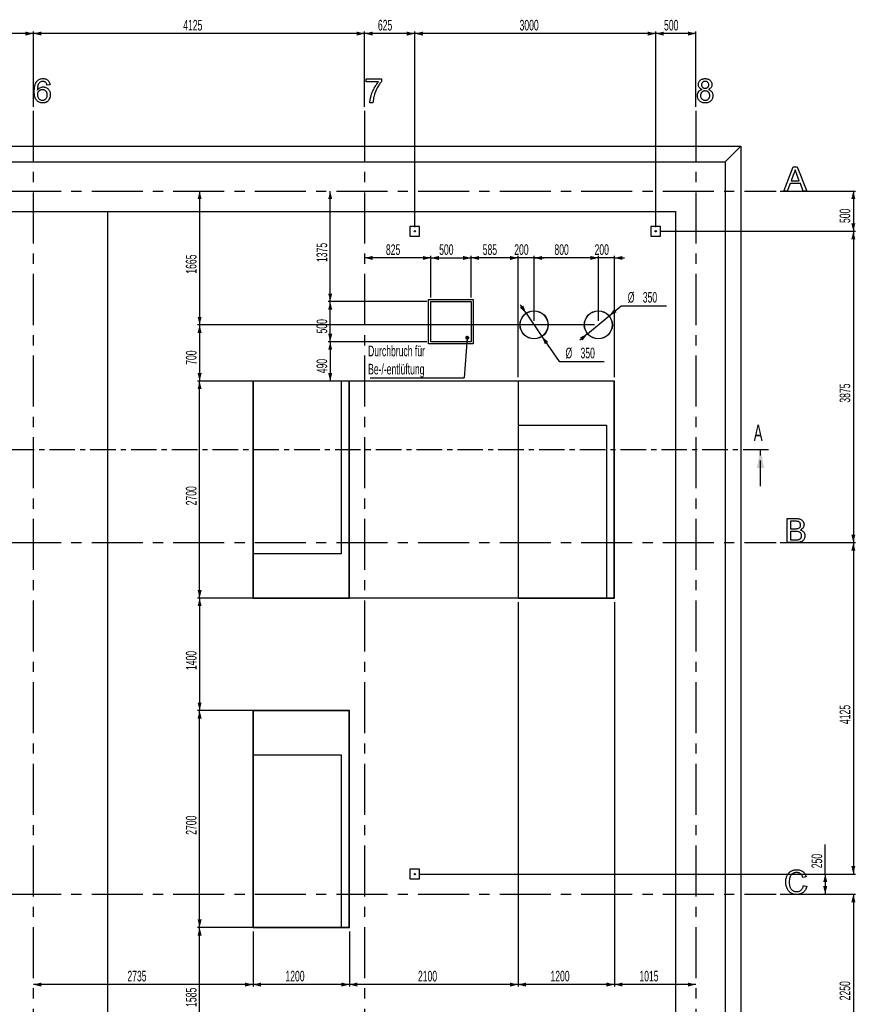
# Model space of a CAD drawing. Header units: millimetres. Extents: x 250 to 59450, y 0 to 41800.
# Tile 4 of 11: x 24126 to 34531, y 11039 to 23293. Entities that reach past the tile are written whole.
import ezdxf

# ---------------------------------------------------------------- set-up
doc = ezdxf.new("R2010")
doc.units = ezdxf.units.MM
doc.header["$LTSCALE"] = 50
doc.linetypes.add('CENTER', pattern=[10.16, 6.35, -1.27, 1.27, -1.27])
doc.linetypes.add('CENTERX2', pattern=[20.32, 12.7, -2.54, 2.54, -2.54])
for name, color, linetype in [('MASS', 29, 'Continuous'), ('SCHNITT', 5, 'CENTER'), ('TEXT_1', 176, 'Continuous')]:
    doc.layers.add(name, color=color, linetype=linetype)
doc.styles.add('SLDTEXTSTYLE0', font='TXT', dxfattribs={"width": 0.605})
doc.dimstyles.new('SLDDIMSTYLE1', dxfattribs={"dimtxt": 0.18, "dimasz": 50, "dimexe": 0, "dimexo": 0.0625, "dimgap": 0, "dimtad": 0, "dimtih": 1, "dimtoh": 1, "dimdec": 0, "dimrnd": 1e-09, "dimzin": 0, "dimdsep": 46, "dimtxsty": 'Standard', "dimblk1": 'DOT', "dimblk2": 'DOT', "dimsah": 1, "dimcen": 0.09, "dimadec": 0, "dimazin": 0, "dimtfac": 50, "dimtdec": 0, "dimtofl": 0, "dimtmove": 0, "dimatfit": 3, "dimldrblk": 'DOT', "dimfxl": 1, "dimfrac": 2, "dimtolj": 1, "dimtzin": 0, "dimarcsym": 0})
doc.dimstyles.new('SLDDIMSTYLE2', dxfattribs={"dimtxt": 128.415934, "dimasz": 100, "dimexe": 0, "dimexo": 0.0625, "dimgap": 32.103984, "dimtad": 1, "dimdec": 1, "dimrnd": 1e-09, "dimzin": 12, "dimdsep": 46, "dimtxsty": 'SLDTEXTSTYLE0', "dimsah": 1, "dimcen": 0.09, "dimadec": 0, "dimazin": 3, "dimtfac": 1, "dimtdec": 1, "dimtofl": 0, "dimtmove": 0, "dimatfit": 3, "dimfxl": 1, "dimfrac": 2, "dimtolj": 1, "dimtzin": 12, "dimarcsym": 0})
doc.dimstyles.new('SLDDIMSTYLE3', dxfattribs={"dimtxt": 128.415934, "dimasz": 100, "dimexe": 0, "dimexo": 0.0625, "dimgap": 32.103984, "dimtad": 1, "dimdec": 1, "dimrnd": 1e-09, "dimzin": 12, "dimdsep": 46, "dimtxsty": 'SLDTEXTSTYLE0', "dimsah": 1, "dimcen": 0.09, "dimadec": 0, "dimazin": 3, "dimtfac": 1, "dimtdec": 1, "dimtmove": 0, "dimatfit": 0, "dimfxl": 1, "dimfrac": 2, "dimtolj": 1, "dimtzin": 12, "dimarcsym": 0})
doc.dimstyles.new('SLDDIMSTYLE4', dxfattribs={"dimtxt": 128.415934, "dimasz": 100, "dimexe": 0, "dimexo": 0.0625, "dimgap": 32.103984, "dimtad": 0, "dimtih": 1, "dimtoh": 1, "dimdec": 1, "dimrnd": 1e-09, "dimzin": 12, "dimdsep": 46, "dimtxsty": 'SLDTEXTSTYLE0', "dimsah": 1, "dimcen": 0, "dimadec": 0, "dimazin": 3, "dimtfac": 1, "dimtdec": 1, "dimtmove": 0, "dimatfit": 3, "dimfxl": 1, "dimfrac": 2, "dimtolj": 1, "dimtzin": 12, "dimarcsym": 0})

# ---------------------------------------------------------------- blocks, each defined once
blk = doc.blocks.new('_D')
at = {"layer": 'MASS'}
for p, q in [((32046, 20710), (32046, 23145)), ((32546, 23120), (32046, 23120)), ((32546, 22210), (32546, 23145))]:
    blk.add_line(p, q, dxfattribs=at)
for points in [[(32046, 23120), (32146, 23095), (32146, 23145)], [(32546, 23120), (32446, 23145), (32446, 23095)]]:
    blk.add_solid(points, dxfattribs=at)
at = {"layer": 'MASS', "insert": (32149, 23291), "char_height": 132.3, "attachment_point": 1, "style": 'SLDTEXTSTYLE0'}
blk.add_mtext('500', dxfattribs=at)
blk = doc.blocks.new('_D_1')
at = {"layer": 'MASS'}
for p, q in [((29046, 20710), (29046, 23145)), ((32046, 23120), (29046, 23120)), ((32046, 20710), (32046, 23145))]:
    blk.add_line(p, q, dxfattribs=at)
for points in [[(29046, 23120), (29146, 23095), (29146, 23145)], [(32046, 23120), (31946, 23145), (31946, 23095)]]:
    blk.add_solid(points, dxfattribs=at)
at = {"layer": 'MASS', "insert": (30350, 23291), "char_height": 132.3, "attachment_point": 1, "style": 'SLDTEXTSTYLE0'}
blk.add_mtext('3000', dxfattribs=at)
blk = doc.blocks.new('_D_2')
at = {"layer": 'MASS'}
for p, q in [((28421, 22210), (28421, 23145)), ((29046, 23120), (28421, 23120)), ((29046, 20710), (29046, 23145))]:
    blk.add_line(p, q, dxfattribs=at)
for points in [[(28421, 23120), (28521, 23095), (28521, 23145)], [(29046, 23120), (28946, 23145), (28946, 23095)]]:
    blk.add_solid(points, dxfattribs=at)
at = {"layer": 'MASS', "insert": (28586, 23291), "char_height": 132.3, "attachment_point": 1, "style": 'SLDTEXTSTYLE0'}
blk.add_mtext('625', dxfattribs=at)
blk = doc.blocks.new('_D_3')
at = {"layer": 'MASS'}
for p, q in [((24296, 22210), (24296, 23145)), ((28421, 23120), (24296, 23120)), ((28421, 22210), (28421, 23145))]:
    blk.add_line(p, q, dxfattribs=at)
for points in [[(24296, 23120), (24396, 23095), (24396, 23145)], [(28421, 23120), (28321, 23145), (28321, 23095)]]:
    blk.add_solid(points, dxfattribs=at)
at = {"layer": 'MASS', "insert": (26162, 23291), "char_height": 132.3, "attachment_point": 1, "style": 'SLDTEXTSTYLE0'}
blk.add_mtext('4125', dxfattribs=at)
blk = doc.blocks.new('_D_4')
at = {"layer": 'MASS'}
for p, q in [((23046, 20710), (23046, 23145)), ((24296, 23120), (23046, 23120)), ((24296, 22210), (24296, 23145))]:
    blk.add_line(p, q, dxfattribs=at)
for points in [[(23046, 23120), (23146, 23095), (23146, 23145)], [(24296, 23120), (24196, 23145), (24196, 23095)]]:
    blk.add_solid(points, dxfattribs=at)
at = {"layer": 'MASS', "insert": (23475, 23291), "char_height": 132.3, "attachment_point": 1, "style": 'SLDTEXTSTYLE0'}
blk.add_mtext('1250', dxfattribs=at)
blk = doc.blocks.new('_D_6')
at = {"layer": 'MASS'}
for p, q in [((33596, 21160), (34531, 21160)), ((34506, 21160), (34506, 20660)), ((32096, 20660), (34531, 20660))]:
    blk.add_line(p, q, dxfattribs=at)
for points in [[(34506, 21160), (34481, 21060), (34531, 21060)], [(34506, 20660), (34531, 20760), (34481, 20760)]]:
    blk.add_solid(points, dxfattribs=at)
at = {"layer": 'MASS', "insert": (34335, 20763), "char_height": 132.3, "attachment_point": 1, "rotation": 90, "style": 'SLDTEXTSTYLE0'}
blk.add_mtext('500', dxfattribs=at)
blk = doc.blocks.new('_D_7')
at = {"layer": 'MASS'}
for p, q in [((32096, 20660), (34531, 20660)), ((34506, 20660), (34506, 16785)), ((33596, 16785), (34531, 16785))]:
    blk.add_line(p, q, dxfattribs=at)
for points in [[(34506, 20660), (34481, 20560), (34531, 20560)], [(34506, 16785), (34531, 16885), (34481, 16885)]]:
    blk.add_solid(points, dxfattribs=at)
at = {"layer": 'MASS', "insert": (34335, 18527), "char_height": 132.3, "attachment_point": 1, "rotation": 90, "style": 'SLDTEXTSTYLE0'}
blk.add_mtext('3875', dxfattribs=at)
blk = doc.blocks.new('_D_8')
at = {"layer": 'MASS'}
for p, q in [((33596, 16785), (34531, 16785)), ((34506, 16785), (34506, 12660)), ((29096, 12660), (34531, 12660))]:
    blk.add_line(p, q, dxfattribs=at)
for points in [[(34506, 16785), (34481, 16685), (34531, 16685)], [(34506, 12660), (34531, 12760), (34481, 12760)]]:
    blk.add_solid(points, dxfattribs=at)
at = {"layer": 'MASS', "insert": (34335, 14527), "char_height": 132.3, "attachment_point": 1, "rotation": 90, "style": 'SLDTEXTSTYLE0'}
blk.add_mtext('4125', dxfattribs=at)
blk = doc.blocks.new('_D_9')
at = {"layer": 'MASS'}
for p, q in [((34156, 12660), (34156, 13027)), ((29096, 12660), (34181, 12660)), ((34156, 12660), (34156, 12410)), ((33596, 12410), (34181, 12410))]:
    blk.add_line(p, q, dxfattribs=at)
for points in [[(34156, 12660), (34131, 12560), (34181, 12560)], [(34156, 12410), (34181, 12510), (34131, 12510)]]:
    blk.add_solid(points, dxfattribs=at)
at = {"layer": 'MASS', "insert": (33985, 12733), "char_height": 132.3, "attachment_point": 1, "rotation": 90, "style": 'SLDTEXTSTYLE0'}
blk.add_mtext('250', dxfattribs=at)
blk = doc.blocks.new('_D_10')
at = {"layer": 'MASS'}
for p, q in [((33596, 12410), (34531, 12410)), ((34506, 12410), (34506, 10160)), ((32096, 10160), (34531, 10160))]:
    blk.add_line(p, q, dxfattribs=at)
for points in [[(34506, 12410), (34481, 12310), (34531, 12310)], [(34506, 10160), (34531, 10260), (34481, 10260)]]:
    blk.add_solid(points, dxfattribs=at)
at = {"layer": 'MASS', "insert": (34335, 11089), "char_height": 132.3, "attachment_point": 1, "rotation": 90, "style": 'SLDTEXTSTYLE0'}
blk.add_mtext('2250', dxfattribs=at)
blk = doc.blocks.new('_D_12')
at = {"layer": 'MASS'}
for p, q in [((26366, 21160), (26366, 19495)), ((31281, 19495), (26341, 19495))]:
    blk.add_line(p, q, dxfattribs=at)
for points in [[(26366, 21160), (26341, 21060), (26391, 21060)], [(26366, 19495), (26391, 19595), (26341, 19595)]]:
    blk.add_solid(points, dxfattribs=at)
at = {"layer": 'MASS', "insert": (26195, 20132), "char_height": 132.3, "attachment_point": 1, "rotation": 90, "style": 'SLDTEXTSTYLE0'}
blk.add_mtext('1665', dxfattribs=at)
blk = doc.blocks.new('_D_13')
at = {"layer": 'MASS'}
for p, q in [((31281, 19495), (26341, 19495)), ((26366, 19495), (26366, 18795)), ((30281, 18795), (26341, 18795))]:
    blk.add_line(p, q, dxfattribs=at)
for points in [[(26366, 19495), (26341, 19395), (26391, 19395)], [(26366, 18795), (26391, 18895), (26341, 18895)]]:
    blk.add_solid(points, dxfattribs=at)
at = {"layer": 'MASS', "insert": (26195, 18998), "char_height": 132.3, "attachment_point": 1, "rotation": 90, "style": 'SLDTEXTSTYLE0'}
blk.add_mtext('700', dxfattribs=at)
blk = doc.blocks.new('_D_14')
at = {"layer": 'MASS'}
for p, q in [((31481, 18795), (26341, 18795)), ((26366, 16095), (26366, 18795)), ((31481, 16095), (26341, 16095))]:
    blk.add_line(p, q, dxfattribs=at)
for points in [[(26366, 18795), (26341, 18695), (26391, 18695)], [(26366, 16095), (26391, 16195), (26341, 16195)]]:
    blk.add_solid(points, dxfattribs=at)
at = {"layer": 'MASS', "insert": (26195, 17249), "char_height": 132.3, "attachment_point": 1, "rotation": 90, "style": 'SLDTEXTSTYLE0'}
blk.add_mtext('2700', dxfattribs=at)
blk = doc.blocks.new('_D_15')
at = {"layer": 'MASS'}
for p, q in [((30281, 16095), (26341, 16095)), ((26366, 16095), (26366, 14695)), ((26981, 14695), (26341, 14695))]:
    blk.add_line(p, q, dxfattribs=at)
for points in [[(26366, 16095), (26341, 15995), (26391, 15995)], [(26366, 14695), (26391, 14795), (26341, 14795)]]:
    blk.add_solid(points, dxfattribs=at)
at = {"layer": 'MASS', "insert": (26195, 15199), "char_height": 132.3, "attachment_point": 1, "rotation": 90, "style": 'SLDTEXTSTYLE0'}
blk.add_mtext('1400', dxfattribs=at)
blk = doc.blocks.new('_D_16')
at = {"layer": 'MASS'}
for p, q in [((28181, 14695), (26341, 14695)), ((26366, 11995), (26366, 14695)), ((28181, 11995), (26341, 11995))]:
    blk.add_line(p, q, dxfattribs=at)
for points in [[(26366, 14695), (26341, 14595), (26391, 14595)], [(26366, 11995), (26391, 12095), (26341, 12095)]]:
    blk.add_solid(points, dxfattribs=at)
at = {"layer": 'MASS', "insert": (26195, 13149), "char_height": 132.3, "attachment_point": 1, "rotation": 90, "style": 'SLDTEXTSTYLE0'}
blk.add_mtext('2700', dxfattribs=at)
blk = doc.blocks.new('_D_17')
at = {"layer": 'MASS'}
for p, q in [((29196, 19785), (27967, 19785)), ((27992, 19285), (27992, 19785)), ((29196, 19285), (27967, 19285))]:
    blk.add_line(p, q, dxfattribs=at)
for points in [[(27992, 19785), (27967, 19685), (28017, 19685)], [(27992, 19285), (28017, 19385), (27967, 19385)]]:
    blk.add_solid(points, dxfattribs=at)
at = {"layer": 'MASS', "insert": (27822, 19388), "char_height": 132.3, "attachment_point": 1, "rotation": 90, "style": 'SLDTEXTSTYLE0'}
blk.add_mtext('500', dxfattribs=at)
blk = doc.blocks.new('_D_18')
at = {"layer": 'MASS'}
for p, q in [((31531, 16045), (31531, 11260)), ((32546, 11285), (31531, 11285))]:
    blk.add_line(p, q, dxfattribs=at)
for points in [[(31531, 11285), (31631, 11260), (31631, 11310)], [(32546, 11285), (32446, 11310), (32446, 11260)]]:
    blk.add_solid(points, dxfattribs=at)
at = {"layer": 'MASS', "insert": (31842, 11456), "char_height": 132.3, "attachment_point": 1, "style": 'SLDTEXTSTYLE0'}
blk.add_mtext('1015', dxfattribs=at)
blk = doc.blocks.new('_D_19')
at = {"layer": 'MASS'}
for p, q in [((30331, 16045), (30331, 11260)), ((31531, 16045), (31531, 11260)), ((31531, 11285), (30331, 11285))]:
    blk.add_line(p, q, dxfattribs=at)
for points in [[(30331, 11285), (30431, 11260), (30431, 11310)], [(31531, 11285), (31431, 11310), (31431, 11260)]]:
    blk.add_solid(points, dxfattribs=at)
at = {"layer": 'MASS', "insert": (30735, 11456), "char_height": 132.3, "attachment_point": 1, "style": 'SLDTEXTSTYLE0'}
blk.add_mtext('1200', dxfattribs=at)
blk = doc.blocks.new('_D_20')
at = {"layer": 'MASS'}
for p, q in [((30331, 16045), (30331, 11260)), ((28231, 11945), (28231, 11260)), ((30331, 11285), (28231, 11285))]:
    blk.add_line(p, q, dxfattribs=at)
for points in [[(28231, 11285), (28331, 11260), (28331, 11310)], [(30331, 11285), (30231, 11310), (30231, 11260)]]:
    blk.add_solid(points, dxfattribs=at)
at = {"layer": 'MASS', "insert": (29085, 11456), "char_height": 132.3, "attachment_point": 1, "style": 'SLDTEXTSTYLE0'}
blk.add_mtext('2100', dxfattribs=at)
blk = doc.blocks.new('_D_21')
at = {"layer": 'MASS'}
for p, q in [((27031, 11945), (27031, 11260)), ((28231, 11945), (28231, 11260)), ((28231, 11285), (27031, 11285))]:
    blk.add_line(p, q, dxfattribs=at)
for points in [[(27031, 11285), (27131, 11260), (27131, 11310)], [(28231, 11285), (28131, 11310), (28131, 11260)]]:
    blk.add_solid(points, dxfattribs=at)
at = {"layer": 'MASS', "insert": (27435, 11456), "char_height": 132.3, "attachment_point": 1, "style": 'SLDTEXTSTYLE0'}
blk.add_mtext('1200', dxfattribs=at)
blk = doc.blocks.new('_D_22')
at = {"layer": 'MASS'}
for p, q in [((27031, 11945), (27031, 11260)), ((27031, 11285), (24296, 11285))]:
    blk.add_line(p, q, dxfattribs=at)
for points in [[(24296, 11285), (24396, 11260), (24396, 11310)], [(27031, 11285), (26931, 11310), (26931, 11260)]]:
    blk.add_solid(points, dxfattribs=at)
at = {"layer": 'MASS', "insert": (25467, 11456), "char_height": 132.3, "attachment_point": 1, "style": 'SLDTEXTSTYLE0'}
blk.add_mtext('2735', dxfattribs=at)
blk = doc.blocks.new('_D_23')
at = {"layer": 'MASS'}
for p, q in [((29246, 19835), (29246, 20353)), ((29246, 20328), (28421, 20328))]:
    blk.add_line(p, q, dxfattribs=at)
for points in [[(28421, 20328), (28521, 20303), (28521, 20353)], [(29246, 20328), (29146, 20353), (29146, 20303)]]:
    blk.add_solid(points, dxfattribs=at)
at = {"layer": 'MASS', "insert": (28686, 20498), "char_height": 132.3, "attachment_point": 1, "style": 'SLDTEXTSTYLE0'}
blk.add_mtext('825', dxfattribs=at)
blk = doc.blocks.new('_D_24')
at = {"layer": 'MASS'}
for p, q in [((29246, 19835), (29246, 20353)), ((29746, 19835), (29746, 20353)), ((29246, 20328), (29746, 20328))]:
    blk.add_line(p, q, dxfattribs=at)
for points in [[(29246, 20328), (29346, 20303), (29346, 20353)], [(29746, 20328), (29646, 20353), (29646, 20303)]]:
    blk.add_solid(points, dxfattribs=at)
at = {"layer": 'MASS', "insert": (29349, 20498), "char_height": 132.3, "attachment_point": 1, "style": 'SLDTEXTSTYLE0'}
blk.add_mtext('500', dxfattribs=at)
blk = doc.blocks.new('_D_25')
at = {"layer": 'MASS'}
for p, q in [((31331, 19545), (31331, 20353)), ((31531, 18845), (31531, 20353)), ((31331, 20328), (31206, 20328)), ((31531, 20328), (31331, 20328)), ((31531, 20328), (31656, 20328))]:
    blk.add_line(p, q, dxfattribs=at)
for points in [[(31331, 20328), (31231, 20353), (31231, 20303)], [(31531, 20328), (31631, 20303), (31631, 20353)]]:
    blk.add_solid(points, dxfattribs=at)
at = {"layer": 'MASS', "insert": (31284, 20498), "char_height": 132.3, "attachment_point": 1, "style": 'SLDTEXTSTYLE0'}
blk.add_mtext('200', dxfattribs=at)
blk = doc.blocks.new('_D_26')
at = {"layer": 'MASS'}
for p, q in [((30531, 19545), (30531, 20353)), ((31331, 19545), (31331, 20353)), ((31331, 20328), (30531, 20328))]:
    blk.add_line(p, q, dxfattribs=at)
for points in [[(30531, 20328), (30631, 20303), (30631, 20353)], [(31331, 20328), (31231, 20353), (31231, 20303)]]:
    blk.add_solid(points, dxfattribs=at)
at = {"layer": 'MASS', "insert": (30784, 20498), "char_height": 132.3, "attachment_point": 1, "style": 'SLDTEXTSTYLE0'}
blk.add_mtext('800', dxfattribs=at)
blk = doc.blocks.new('_D_27')
at = {"layer": 'MASS'}
for p, q in [((30331, 18845), (30331, 20353)), ((30531, 19545), (30531, 20353)), ((30331, 20328), (30206, 20328)), ((30531, 20328), (30331, 20328)), ((30531, 20328), (30656, 20328))]:
    blk.add_line(p, q, dxfattribs=at)
for points in [[(30331, 20328), (30231, 20353), (30231, 20303)], [(30531, 20328), (30631, 20303), (30631, 20353)]]:
    blk.add_solid(points, dxfattribs=at)
at = {"layer": 'MASS', "insert": (30284, 20498), "char_height": 132.3, "attachment_point": 1, "style": 'SLDTEXTSTYLE0'}
blk.add_mtext('200', dxfattribs=at)
blk = doc.blocks.new('_D_28')
at = {"layer": 'MASS'}
for p, q in [((30432, 19640), (30361, 19743)), ((30432, 19640), (30629, 19351)), ((30629, 19351), (30842, 19040)), ((30842, 19040), (31403, 19040))]:
    blk.add_line(p, q, dxfattribs=at)
for points in [[(30432, 19640), (30396, 19736), (30354, 19708)], [(30629, 19351), (30665, 19254), (30707, 19283)]]:
    blk.add_solid(points, dxfattribs=at)
at = {"layer": 'MASS', "char_height": 132.3, "attachment_point": 1, "style": 'SLDTEXTSTYLE0'}
for s, insert in [('%%c', (30922, 19211)), ('350', (31109, 19211))]:
    blk.add_mtext(s, dxfattribs=dict(at, insert=insert))
blk = doc.blocks.new('_D_29')
at = {"layer": 'MASS'}
for p, q in [((31465, 19607), (31617, 19733)), ((31617, 19733), (32178, 19733)), ((31196, 19384), (31465, 19607)), ((31196, 19384), (31100, 19304))]:
    blk.add_line(p, q, dxfattribs=at)
for points in [[(31465, 19607), (31558, 19652), (31526, 19690)], [(31196, 19384), (31103, 19339), (31135, 19301)]]:
    blk.add_solid(points, dxfattribs=at)
at = {"layer": 'MASS', "char_height": 132.3, "attachment_point": 1, "style": 'SLDTEXTSTYLE0'}
for s, insert in [('%%c', (31697, 19904)), ('350', (31884, 19904))]:
    blk.add_mtext(s, dxfattribs=dict(at, insert=insert))
blk = doc.blocks.new('_D_30')
at = {"layer": 'MASS'}
for p, q in [((29746, 19835), (29746, 20353)), ((30331, 18845), (30331, 20353)), ((30331, 20328), (29746, 20328))]:
    blk.add_line(p, q, dxfattribs=at)
for points in [[(29746, 20328), (29846, 20303), (29846, 20353)], [(30331, 20328), (30231, 20353), (30231, 20303)]]:
    blk.add_solid(points, dxfattribs=at)
at = {"layer": 'MASS', "insert": (29891, 20498), "char_height": 132.3, "attachment_point": 1, "style": 'SLDTEXTSTYLE0'}
blk.add_mtext('585', dxfattribs=at)
blk = doc.blocks.new('_D_31')
at = {"layer": 'MASS'}
for p, q in [((27992, 19785), (27992, 21160)), ((29196, 19785), (27967, 19785))]:
    blk.add_line(p, q, dxfattribs=at)
for points in [[(27992, 21160), (27967, 21060), (28017, 21060)], [(27992, 19785), (28017, 19885), (27967, 19885)]]:
    blk.add_solid(points, dxfattribs=at)
at = {"layer": 'MASS', "insert": (27822, 20277), "char_height": 132.3, "attachment_point": 1, "rotation": 90, "style": 'SLDTEXTSTYLE0'}
blk.add_mtext('1375', dxfattribs=at)
blk = doc.blocks.new('_D_32')
at = {"layer": 'MASS'}
for p, q in [((29196, 19285), (27967, 19285)), ((27992, 19285), (27992, 18795))]:
    blk.add_line(p, q, dxfattribs=at)
for points in [[(27992, 19285), (27967, 19185), (28017, 19185)], [(27992, 18795), (28017, 18895), (27967, 18895)]]:
    blk.add_solid(points, dxfattribs=at)
at = {"layer": 'MASS', "insert": (27822, 18893), "char_height": 132.3, "attachment_point": 1, "rotation": 90, "style": 'SLDTEXTSTYLE0'}
blk.add_mtext('490', dxfattribs=at)
blk = doc.blocks.new('_D_38')
at = {"layer": 'MASS'}
for p, q in [((26981, 11995), (26341, 11995)), ((26366, 10410), (26366, 11995)), ((29196, 10410), (26341, 10410))]:
    blk.add_line(p, q, dxfattribs=at)
for points in [[(26366, 11995), (26341, 11895), (26391, 11895)], [(26366, 10410), (26391, 10510), (26341, 10510)]]:
    blk.add_solid(points, dxfattribs=at)
at = {"layer": 'MASS', "insert": (26195, 11007), "char_height": 132.3, "attachment_point": 1, "rotation": 90, "style": 'SLDTEXTSTYLE0'}
blk.add_mtext('1585', dxfattribs=at)
blk = doc.blocks.new('SW_NOTE_0_37')
at = {"layer": 'TEXT_1', "color": 0}
blk.add_line((-1171, 0), (0, 0), dxfattribs=at)
at = {"layer": 'TEXT_1', "color": 0, "char_height": 132.29, "attachment_point": 1, "style": 'SLDTEXTSTYLE0'}
for s, insert in [('Durchbruch für', (-1195, 402)), ('Be-/-entlüftung', (-1195, 176))]:
    blk.add_mtext(s, dxfattribs=dict(at, insert=insert))
blk = doc.blocks.new('_Dot')
at = {"color": 0, "linetype": 'ByBlock', "lineweight": -2}
blk.add_line((-0.5, 0), (-1, 0), dxfattribs=at)
at = {"color": 0, "linetype": 'ByBlock', "const_width": 0.5}
blk.add_lwpolyline([(-0.25, 0, 1), (0.25, 0, 1)], format="xyb", close=True, dxfattribs=at)

msp = doc.modelspace()

# ---------------------------------------------------------------- linework, layer by layer
at = {"color": 7, "linetype": 'CENTERX2'}
for p, q in [((24295.53, 22160.3), (24295.53, 3635.3)), ((28420.53, 22160.3), (28420.53, 3635.3)), ((32545.53, 22160.3), (32545.53, 3635.3)), ((2670.53, 21160.3), (33545.53, 21160.3)), ((2670.53, 16785.3), (33545.53, 16785.3)), ((2670.53, 12410.3), (33545.53, 12410.3))]:
    msp.add_line(p, q, dxfattribs=at)
at = {"color": 7, "linetype": 'Continuous', "lineweight": 25}
for p, q in [((3110.53, 21720.3), (33105.53, 21720.3)), ((33105.53, 21720.3), (32910.53, 21525.3)), ((33105.53, 21720.3), (33105.53, 3635.3)), ((3305.53, 21525.3), (32910.53, 21525.3)), ((32910.53, 21525.3), (32910.53, 3635.3)), ((3925.53, 20905.3), (32290.53, 20905.3)), ((25219.28, 20905.3), (25219.28, 3635.3)), ((32290.53, 20905.3), (32290.53, 3635.3)), ((29105.53, 20720.3), (28985.53, 20720.3)), ((28985.53, 20720.3), (28985.53, 20600.3)), ((29105.53, 20600.3), (29105.53, 20720.3)), ((31985.53, 20720.3), (31985.53, 20600.3)), ((32105.53, 20720.3), (31985.53, 20720.3)), ((32105.53, 20600.3), (32105.53, 20720.3)), ((28985.53, 20600.3), (29105.53, 20600.3)), ((31985.53, 20600.3), (32105.53, 20600.3)), ((29218.03, 19812.8), (29773.03, 19812.8)), ((29218.03, 19257.8), (29218.03, 19812.8)), ((29245.53, 19785.3), (29745.53, 19785.3)), ((29245.53, 19285.3), (29245.53, 19785.3)), ((29745.53, 19785.3), (29745.53, 19285.3)), ((29773.03, 19812.8), (29773.03, 19257.8)), ((29773.03, 19257.8), (29218.03, 19257.8)), ((29745.53, 19285.3), (29245.53, 19285.3)), ((28230.53, 18795.3), (27030.53, 18795.3)), ((27030.53, 18795.3), (27030.53, 16095.3)), ((28228.53, 18793.3), (27032.53, 18793.3)), ((27032.53, 18793.3), (27032.53, 16097.3)), ((28130.53, 18793.3), (28130.53, 16645.3)), ((28228.53, 16097.3), (28228.53, 18793.3)), ((28230.53, 16095.3), (28230.53, 18795.3)), ((30330.53, 18795.3), (30330.53, 16095.3)), ((31530.53, 18795.3), (30330.53, 18795.3)), ((31528.53, 18793.3), (30332.53, 18793.3)), ((30332.53, 18793.3), (30332.53, 16097.3)), ((31528.53, 16097.3), (31528.53, 18793.3)), ((31530.53, 16095.3), (31530.53, 18795.3)), ((30332.53, 18245.3), (31430.53, 18245.3)), ((31430.53, 18245.3), (31430.53, 16097.3)), ((28130.53, 16645.3), (27032.53, 16645.3)), ((27030.53, 16095.3), (28230.53, 16095.3)), ((27032.53, 16097.3), (28228.53, 16097.3)), ((30330.53, 16095.3), (31530.53, 16095.3)), ((30332.53, 16097.3), (31528.53, 16097.3)), ((28230.53, 14695.3), (27030.53, 14695.3)), ((27030.53, 14695.3), (27030.53, 11995.3)), ((27032.53, 14693.3), (27032.53, 11997.3)), ((28228.53, 14693.3), (27032.53, 14693.3)), ((28228.53, 11997.3), (28228.53, 14693.3)), ((28230.53, 11995.3), (28230.53, 14695.3)), ((27032.53, 14145.3), (28130.53, 14145.3)), ((28130.53, 14145.3), (28130.53, 11997.3)), ((29105.53, 12720.3), (28985.53, 12720.3)), ((28985.53, 12720.3), (28985.53, 12600.3)), ((29105.53, 12600.3), (29105.53, 12720.3)), ((28985.53, 12600.3), (29105.53, 12600.3)), ((27030.53, 11995.3), (28230.53, 11995.3)), ((27032.53, 11997.3), (28228.53, 11997.3))]:
    msp.add_line(p, q, dxfattribs=at)
at = {"color": 7, "linetype": 'Continuous', "flags": 128}
for points in [[(24503.22, 22483.38), (24464.76, 22479.53), (24464.76, 22479.53), (24462.05, 22489.39), (24458.81, 22497.8), (24455.08, 22504.77), (24450.87, 22510.3), (24450.87, 22510.3), (24447.03, 22513.91), (24443, 22517.03), (24438.74, 22519.68), (24434.23, 22521.84), (24429.54, 22523.52), (24424.61, 22524.73), (24419.44, 22525.45), (24414.1, 22525.69), (24414.1, 22525.69), (24405.44, 22525.15), (24397.15, 22523.46), (24389.1, 22520.7), (24381.34, 22516.79), (24381.34, 22516.79), (24374.01, 22510.36), (24367.28, 22502.61), (24361.27, 22493.54), (24355.92, 22483.14), (24353.58, 22477.31), (24351.54, 22470.76), (24349.79, 22463.49), (24348.35, 22455.55), (24347.21, 22446.96), (24346.31, 22437.65), (24345.77, 22427.61), (24345.53, 22416.91), (24345.53, 22416.91), (24352.56, 22426.29), (24360.31, 22434.4), (24368.78, 22441.19), (24378.04, 22446.72), (24387.77, 22450.99), (24397.81, 22454.05), (24407.97, 22455.86), (24418.42, 22456.46), (24418.42, 22456.46), (24427.44, 22456.04), (24436.15, 22454.77), (24444.5, 22452.61), (24452.56, 22449.67), (24460.19, 22445.82), (24467.52, 22441.19), (24474.49, 22435.66), (24481.16, 22429.29), (24487.23, 22422.26), (24492.52, 22414.75), (24496.97, 22406.7), (24500.57, 22398.16), (24503.4, 22389.15), (24505.44, 22379.65), (24506.64, 22369.62), (24507.06, 22359.1), (24507.06, 22359.1), (24506.28, 22345.22), (24504, 22331.88), (24500.15, 22318.96), (24494.75, 22306.58), (24491.56, 22300.69), (24488.01, 22295.16), (24484.23, 22289.99), (24480.2, 22285.12), (24475.81, 22280.67), (24471.13, 22276.53), (24466.2, 22272.8), (24460.97, 22269.38), (24455.5, 22266.37), (24449.85, 22263.73), (24444.08, 22261.5), (24438.07, 22259.7), (24431.88, 22258.26), (24425.51, 22257.24), (24418.96, 22256.64), (24412.23, 22256.46), (24412.23, 22256.46), (24400.87, 22257), (24390.06, 22258.56), (24379.78, 22261.2), (24370.05, 22264.87), (24360.79, 22269.56), (24352.14, 22275.33), (24343.96, 22282.18), (24336.39, 22290.05), (24329.54, 22299.12), (24323.59, 22309.58), (24318.54, 22321.36), (24314.4, 22334.52), (24311.21, 22349.06), (24308.93, 22364.93), (24307.55, 22382.18), (24307.06, 22400.75), (24307.06, 22400.75), (24307.19, 22411.32), (24307.61, 22421.6), (24308.21, 22431.46), (24309.11, 22440.95), (24310.25, 22450.09), (24311.69, 22458.86), (24313.31, 22467.21), (24315.24, 22475.27), (24317.4, 22482.9), (24319.87, 22490.23), (24322.51, 22497.14), (24325.45, 22503.69), (24328.64, 22509.88), (24332.12, 22515.71), (24335.79, 22521.12), (24339.76, 22526.23), (24339.76, 22526.23), (24347.21, 22534.22), (24355.26, 22541.13), (24363.98, 22547.02), (24373.23, 22551.77), (24383.15, 22555.49), (24393.72, 22558.2), (24404.84, 22559.76), (24416.62, 22560.3), (24416.62, 22560.3), (24425.39, 22560), (24433.81, 22559.04), (24441.8, 22557.42), (24449.37, 22555.19), (24456.52, 22552.31), (24463.31, 22548.82), (24469.69, 22544.68), (24475.63, 22539.87), (24481.1, 22534.52), (24485.97, 22528.69), (24490.3, 22522.32), (24494.02, 22515.53), (24497.21, 22508.2), (24499.79, 22500.45), (24501.78, 22492.15), (24503.22, 22483.38)], [(28439.75, 22517.99), (28439.76, 22556.46), (28439.76, 22556.46), (28632.06, 22556.46), (28632.06, 22556.46), (28632.06, 22525.33), (28632.06, 22525.33), (28625.33, 22517.33), (28618.6, 22508.74), (28611.87, 22499.55), (28605.2, 22489.75), (28598.53, 22479.35), (28591.86, 22468.36), (28585.19, 22456.76), (28578.58, 22444.56), (28566.08, 22419.44), (28555.14, 22393.9), (28545.65, 22368.05), (28537.65, 22341.85), (28537.65, 22341.85), (28532.91, 22322.8), (28529.12, 22302.85), (28526.3, 22282), (28524.37, 22260.3), (28524.37, 22260.3), (28485.91, 22260.3), (28485.91, 22260.3), (28486.27, 22269.26), (28487.05, 22278.69), (28488.19, 22288.61), (28489.76, 22298.94), (28491.74, 22309.7), (28494.14, 22321), (28496.97, 22332.72), (28500.15, 22344.86), (28507.73, 22369.44), (28516.8, 22393.54), (28527.32, 22417.21), (28539.34, 22440.41), (28545.77, 22451.71), (28552.26, 22462.53), (28558.93, 22472.92), (28565.66, 22482.84), (28572.45, 22492.27), (28579.42, 22501.29), (28586.45, 22509.88), (28593.6, 22517.99), (28593.6, 22517.99), (28439.76, 22517.99)], [(32621.72, 22424.85), (32610.91, 22429.41), (32601.6, 22434.82), (32593.72, 22441.13), (32587.41, 22448.28), (32582.55, 22456.28), (32579.06, 22464.99), (32577.02, 22474.42), (32576.3, 22484.64), (32576.3, 22484.64), (32576.66, 22492.51), (32577.74, 22500.03), (32579.54, 22507.24), (32582.06, 22514.15), (32585.25, 22520.7), (32589.22, 22526.95), (32593.84, 22532.9), (32599.25, 22538.49), (32605.26, 22543.6), (32611.69, 22548.04), (32618.66, 22551.77), (32626.06, 22554.83), (32633.93, 22557.24), (32642.28, 22558.92), (32651.12, 22559.94), (32660.43, 22560.3), (32660.43, 22560.3), (32669.81, 22559.94), (32678.64, 22558.92), (32687.05, 22557.18), (32695.05, 22554.71), (32702.5, 22551.59), (32709.53, 22547.74), (32716.08, 22543.24), (32722.15, 22538.01), (32727.62, 22532.3), (32732.37, 22526.23), (32736.39, 22519.92), (32739.7, 22513.31), (32742.22, 22506.34), (32744.08, 22499.06), (32745.17, 22491.55), (32745.53, 22483.68), (32745.53, 22483.68), (32744.87, 22473.82), (32742.76, 22464.57), (32739.34, 22456.04), (32734.47, 22448.16), (32728.28, 22441.07), (32720.65, 22434.82), (32711.57, 22429.41), (32701.06, 22424.85), (32701.06, 22424.85), (32707.73, 22422.44), (32713.92, 22419.62), (32719.75, 22416.49), (32725.21, 22413.07), (32730.2, 22409.22), (32734.77, 22405.07), (32738.98, 22400.57), (32742.76, 22395.7), (32746.13, 22390.53), (32749.01, 22385.12), (32751.48, 22379.47), (32753.52, 22373.64), (32755.08, 22367.45), (32756.16, 22361.08), (32756.82, 22354.47), (32757.06, 22347.62), (32757.06, 22347.62), (32756.64, 22338.19), (32755.38, 22329.11), (32753.34, 22320.4), (32750.45, 22312.11), (32746.73, 22304.17), (32742.16, 22296.66), (32736.75, 22289.51), (32730.56, 22282.72), (32723.71, 22276.59), (32716.32, 22271.24), (32708.39, 22266.73), (32699.91, 22263.01), (32690.96, 22260.12), (32681.46, 22258.08), (32671.43, 22256.88), (32660.91, 22256.46), (32660.91, 22256.46), (32650.39, 22256.88), (32640.36, 22258.08), (32630.86, 22260.18), (32621.91, 22263.07), (32613.44, 22266.73), (32605.5, 22271.3), (32598.11, 22276.65), (32591.2, 22282.84), (32585.01, 22289.63), (32579.66, 22296.84), (32575.09, 22304.47), (32571.37, 22312.47), (32568.48, 22320.94), (32566.44, 22329.77), (32565.18, 22338.97), (32564.76, 22348.64), (32564.76, 22348.64), (32565, 22355.86), (32565.66, 22362.77), (32566.86, 22369.32), (32568.48, 22375.63), (32570.53, 22381.64), (32573.05, 22387.35), (32576.06, 22392.69), (32579.54, 22397.8), (32583.45, 22402.55), (32587.77, 22406.94), (32592.46, 22410.9), (32597.51, 22414.51), (32602.98, 22417.63), (32608.87, 22420.46), (32615.12, 22422.86), (32621.73, 22424.85)], [(32614.76, 22484.46), (32615.48, 22475.33), (32617.76, 22467.09), (32621.49, 22459.7), (32626.72, 22453.21), (32629.9, 22450.39), (32633.39, 22447.92), (32637.23, 22445.82), (32641.38, 22444.14), (32645.83, 22442.75), (32650.63, 22441.85), (32655.8, 22441.25), (32661.27, 22441.07), (32661.27, 22441.07), (32666.62, 22441.25), (32671.67, 22441.85), (32676.36, 22442.75), (32680.8, 22444.08), (32684.83, 22445.76), (32688.62, 22447.86), (32692.04, 22450.27), (32695.17, 22453.09), (32700.39, 22459.46), (32704.12, 22466.55), (32706.34, 22474.24), (32707.06, 22482.66), (32707.06, 22482.66), (32706.28, 22491.37), (32704, 22499.42), (32700.15, 22506.7), (32694.81, 22513.25), (32691.62, 22516.19), (32688.07, 22518.72), (32684.29, 22520.82), (32680.2, 22522.56), (32675.81, 22523.94), (32671.13, 22524.91), (32666.2, 22525.51), (32660.91, 22525.69), (32660.91, 22525.69), (32655.62, 22525.51), (32650.63, 22524.91), (32645.89, 22524), (32641.5, 22522.68), (32637.41, 22520.94), (32633.63, 22518.84), (32630.08, 22516.37), (32626.9, 22513.55), (32621.61, 22507.18), (32617.82, 22500.21), (32615.54, 22492.63), (32614.76, 22484.46)], [(24345.53, 22359.88), (24346.07, 22350.87), (24347.63, 22342.09), (24350.27, 22333.44), (24353.94, 22325.03), (24358.51, 22317.21), (24363.8, 22310.42), (24369.81, 22304.59), (24376.54, 22299.73), (24383.93, 22295.94), (24391.8, 22293.24), (24400.27, 22291.61), (24409.29, 22291.07), (24409.29, 22291.07), (24415.72, 22291.37), (24421.79, 22292.21), (24427.62, 22293.6), (24433.15, 22295.58), (24438.31, 22298.1), (24443.18, 22301.17), (24447.81, 22304.83), (24452.08, 22309.04), (24455.92, 22313.73), (24459.29, 22318.84), (24462.17, 22324.3), (24464.46, 22330.25), (24466.26, 22336.56), (24467.58, 22343.24), (24468.36, 22350.39), (24468.6, 22357.9), (24468.6, 22357.9), (24468.36, 22365.11), (24467.58, 22371.96), (24466.32, 22378.45), (24464.52, 22384.46), (24462.23, 22390.11), (24459.41, 22395.4), (24456.1, 22400.27), (24452.26, 22404.71), (24447.99, 22408.74), (24443.36, 22412.23), (24438.37, 22415.17), (24433.03, 22417.57), (24427.26, 22419.44), (24421.13, 22420.76), (24414.64, 22421.6), (24407.79, 22421.84), (24407.79, 22421.84), (24401.42, 22421.6), (24395.29, 22420.76), (24389.4, 22419.44), (24383.75, 22417.57), (24378.34, 22415.17), (24373.17, 22412.23), (24368.3, 22408.74), (24363.62, 22404.71), (24359.35, 22400.27), (24355.68, 22395.52), (24352.62, 22390.41), (24350.03, 22385), (24348.05, 22379.17), (24346.67, 22373.1), (24345.83, 22366.67), (24345.53, 22359.88)], [(32603.21, 22349.36), (32603.58, 22341.97), (32604.72, 22334.64), (32606.64, 22327.49), (32609.29, 22320.4), (32612.89, 22313.79), (32617.58, 22307.96), (32623.41, 22302.97), (32630.26, 22298.7), (32637.77, 22295.34), (32645.47, 22292.99), (32653.28, 22291.55), (32661.21, 22291.07), (32661.21, 22291.07), (32667.76, 22291.31), (32673.89, 22292.09), (32679.72, 22293.36), (32685.19, 22295.1), (32690.24, 22297.38), (32694.99, 22300.15), (32699.31, 22303.39), (32703.34, 22307.18), (32706.94, 22311.38), (32710.01, 22315.83), (32712.65, 22320.52), (32714.82, 22325.51), (32716.44, 22330.8), (32717.64, 22336.32), (32718.36, 22342.09), (32718.6, 22348.16), (32718.6, 22348.16), (32718.36, 22354.35), (32717.64, 22360.24), (32716.38, 22365.89), (32714.7, 22371.24), (32712.47, 22376.35), (32709.77, 22381.16), (32706.52, 22385.66), (32702.86, 22389.93), (32698.77, 22393.78), (32694.26, 22397.14), (32689.46, 22400.03), (32684.29, 22402.31), (32678.76, 22404.11), (32672.87, 22405.43), (32666.68, 22406.22), (32660.07, 22406.46), (32660.07, 22406.46), (32653.64, 22406.22), (32647.51, 22405.43), (32641.8, 22404.17), (32636.39, 22402.37), (32631.34, 22400.09), (32626.66, 22397.26), (32622.33, 22393.96), (32618.36, 22390.11), (32614.82, 22385.9), (32611.75, 22381.46), (32609.11, 22376.77), (32607, 22371.78), (32605.32, 22366.55), (32604.18, 22361.08), (32603.46, 22355.37), (32603.22, 22349.36)], [(33639.15, 21160.3), (33758.33, 21460.3), (33758.33, 21460.3), (33805.98, 21460.3), (33805.98, 21460.3), (33925.09, 21160.3), (33925.09, 21160.3), (33880.14, 21160.3), (33880.14, 21160.3), (33846.01, 21252.61), (33846.01, 21252.61), (33718.18, 21252.61), (33718.18, 21252.61), (33683.99, 21160.3), (33683.99, 21160.3), (33639.16, 21160.3)], [(33730.86, 21287.23), (33833.33, 21287.23), (33833.33, 21287.23), (33804.12, 21366.07), (33804.12, 21366.07), (33800.75, 21375.21), (33797.51, 21383.92), (33794.5, 21392.09), (33791.62, 21399.79), (33788.98, 21407), (33786.51, 21413.73), (33784.17, 21419.92), (33782.06, 21425.69), (33782.06, 21425.69), (33778.4, 21411.5), (33773.71, 21397.56), (33768.12, 21383.8), (33761.57, 21370.28), (33761.57, 21370.28), (33730.86, 21287.23)], [(33680.14, 16785.3), (33680.14, 17085.3), (33680.14, 17085.3), (33792.46, 17085.3), (33792.46, 17085.3), (33800.81, 17085.18), (33808.75, 17084.7), (33816.26, 17083.98), (33823.35, 17083.02), (33830.02, 17081.7), (33836.27, 17080.07), (33842.04, 17078.21), (33847.45, 17076.05), (33857.25, 17070.82), (33865.96, 17064.33), (33873.47, 17056.64), (33879.9, 17047.62), (33885.07, 17037.95), (33888.74, 17028.03), (33890.96, 17017.87), (33891.68, 17007.54), (33891.68, 17007.54), (33890.96, 16997.92), (33888.86, 16988.61), (33885.37, 16979.53), (33880.44, 16970.76), (33874.13, 16962.59), (33866.44, 16955.25), (33857.25, 16948.7), (33846.67, 16942.99), (33846.67, 16942.99), (33853.28, 16940.83), (33859.47, 16938.37), (33865.3, 16935.54), (33870.77, 16932.36), (33875.81, 16928.81), (33880.44, 16924.91), (33884.71, 16920.64), (33888.56, 16916.07), (33891.98, 16911.2), (33894.99, 16906.16), (33897.51, 16900.87), (33899.55, 16895.4), (33901.18, 16889.63), (33902.32, 16883.74), (33902.98, 16877.61), (33903.22, 16871.24), (33903.22, 16871.24), (33902.68, 16861.02), (33901.06, 16851.11), (33898.29, 16841.61), (33894.44, 16832.48), (33889.82, 16824.06), (33884.65, 16816.67), (33878.94, 16810.24), (33872.75, 16804.89), (33865.9, 16800.33), (33858.27, 16796.42), (33849.73, 16792.99), (33840.42, 16790.23), (33830.14, 16788.07), (33818.78, 16786.56), (33806.34, 16785.6), (33792.76, 16785.3), (33792.76, 16785.3), (33680.14, 16785.3)], [(33722.44, 16958.38), (33784.29, 16958.38), (33784.29, 16958.38), (33790.36, 16958.44), (33795.95, 16958.62), (33801.12, 16958.86), (33805.86, 16959.28), (33810.13, 16959.76), (33813.98, 16960.36), (33817.4, 16961.08), (33820.35, 16961.92), (33820.35, 16961.92), (33827.14, 16964.57), (33832.97, 16967.99), (33837.95, 16972.2), (33842.04, 16977.13), (33845.23, 16982.78), (33847.57, 16989.15), (33848.89, 16996.12), (33849.37, 17003.81), (33849.37, 17003.81), (33848.95, 17011.2), (33847.69, 17018.11), (33845.53, 17024.55), (33842.52, 17030.55), (33838.74, 17035.9), (33834.29, 17040.35), (33829, 17043.84), (33823.05, 17046.42), (33819.62, 17047.44), (33815.6, 17048.28), (33810.97, 17049), (33805.86, 17049.61), (33800.15, 17050.09), (33793.84, 17050.45), (33786.99, 17050.63), (33779.6, 17050.69), (33779.6, 17050.69), (33722.45, 17050.69), (33722.45, 17050.69), (33722.45, 16958.38)], [(33722.44, 16819.92), (33793.42, 16819.92), (33793.42, 16819.92), (33801.9, 16820.04), (33808.99, 16820.28), (33814.7, 16820.76), (33819.08, 16821.36), (33819.08, 16821.36), (33825.33, 16822.8), (33831.04, 16824.67), (33836.21, 16826.89), (33840.84, 16829.59), (33845.05, 16832.78), (33848.83, 16836.68), (33852.26, 16841.19), (33855.26, 16846.36), (33857.73, 16852.13), (33859.53, 16858.26), (33860.55, 16864.87), (33860.91, 16871.84), (33860.91, 16871.84), (33860.43, 16880.01), (33858.93, 16887.65), (33856.4, 16894.68), (33852.86, 16901.17), (33848.47, 16906.94), (33843.24, 16911.8), (33837.17, 16915.71), (33830.32, 16918.72), (33822.27, 16920.94), (33812.65, 16922.5), (33801.42, 16923.46), (33788.56, 16923.76), (33788.56, 16923.76), (33722.45, 16923.76), (33722.45, 16923.76), (33722.45, 16819.92)], [(33883.98, 12516.19), (33926.3, 12506.34), (33926.3, 12506.34), (33922.93, 12494.5), (33918.9, 12483.44), (33914.28, 12473.04), (33909.05, 12463.37), (33903.22, 12454.47), (33896.79, 12446.24), (33889.7, 12438.79), (33882, 12432), (33873.77, 12425.99), (33865.12, 12420.82), (33856.04, 12416.43), (33846.49, 12412.83), (33836.45, 12410.06), (33826.06, 12408.08), (33815.18, 12406.88), (33803.82, 12406.46), (33803.82, 12406.46), (33792.16, 12406.76), (33781.04, 12407.66), (33770.47, 12409.22), (33760.43, 12411.38), (33751, 12414.09), (33742.1, 12417.45), (33733.75, 12421.48), (33726, 12426.05), (33718.72, 12431.22), (33711.87, 12436.92), (33705.5, 12443.24), (33699.61, 12450.03), (33694.14, 12457.42), (33689.1, 12465.29), (33684.53, 12473.76), (33680.38, 12482.78), (33676.72, 12492.15), (33673.53, 12501.71), (33670.89, 12511.38), (33668.66, 12521.3), (33666.98, 12531.34), (33665.72, 12541.55), (33665, 12551.95), (33664.76, 12562.53), (33664.76, 12562.53), (33665.06, 12573.94), (33665.84, 12585.06), (33667.22, 12595.76), (33669.14, 12606.04), (33671.61, 12616.01), (33674.61, 12625.57), (33678.16, 12634.76), (33682.25, 12643.6), (33686.87, 12652.01), (33691.92, 12659.88), (33697.45, 12667.21), (33703.4, 12674.06), (33709.83, 12680.37), (33716.74, 12686.14), (33724.13, 12691.43), (33731.94, 12696.18), (33740.12, 12700.39), (33748.47, 12704.05), (33757.06, 12707.12), (33765.84, 12709.64), (33774.79, 12711.62), (33783.99, 12713.01), (33793.36, 12713.85), (33802.98, 12714.15), (33802.98, 12714.15), (33813.74, 12713.79), (33824.07, 12712.71), (33833.93, 12710.9), (33843.42, 12708.44), (33852.44, 12705.19), (33860.97, 12701.29), (33869.14, 12696.6), (33876.84, 12691.25), (33884.05, 12685.24), (33890.72, 12678.69), (33896.79, 12671.48), (33902.26, 12663.79), (33907.19, 12655.43), (33911.57, 12646.54), (33915.36, 12637.05), (33918.6, 12626.95), (33918.6, 12626.95), (33876.3, 12617.87), (33876.3, 12617.87), (33873.71, 12625.63), (33870.83, 12632.9), (33867.7, 12639.57), (33864.28, 12645.7), (33860.55, 12651.29), (33856.58, 12656.34), (33852.32, 12660.84), (33847.81, 12664.81), (33843, 12668.24), (33837.89, 12671.24), (33832.49, 12673.76), (33826.78, 12675.87), (33820.77, 12677.49), (33814.46, 12678.63), (33807.85, 12679.29), (33800.94, 12679.53), (33800.94, 12679.53), (33793, 12679.29), (33785.37, 12678.51), (33778.04, 12677.25), (33771.07, 12675.45), (33764.46, 12673.16), (33758.15, 12670.34), (33752.2, 12667.03), (33746.55, 12663.19), (33741.32, 12658.92), (33736.45, 12654.35), (33732, 12649.36), (33727.98, 12644.08), (33724.37, 12638.43), (33721.13, 12632.42), (33718.3, 12626.11), (33715.9, 12619.38), (33712.05, 12605.55), (33709.29, 12591.49), (33707.61, 12577.19), (33707.06, 12562.71), (33707.06, 12562.71), (33707.73, 12544.5), (33709.77, 12527.49), (33713.07, 12511.62), (33717.76, 12496.96), (33720.65, 12490.17), (33723.83, 12483.8), (33727.44, 12477.85), (33731.4, 12472.38), (33735.73, 12467.39), (33740.48, 12462.77), (33745.53, 12458.62), (33751, 12454.95), (33756.7, 12451.71), (33762.47, 12448.88), (33768.42, 12446.48), (33774.49, 12444.56), (33780.62, 12442.99), (33786.93, 12441.91), (33793.3, 12441.31), (33799.85, 12441.07), (33799.85, 12441.07), (33807.67, 12441.37), (33815.24, 12442.27), (33822.45, 12443.72), (33829.36, 12445.82), (33835.97, 12448.46), (33842.28, 12451.71), (33848.23, 12455.55), (33853.94, 12460), (33859.29, 12465.05), (33864.16, 12470.64), (33868.54, 12476.77), (33872.57, 12483.5), (33876.06, 12490.83), (33879.18, 12498.7), (33881.82, 12507.18), (33883.99, 12516.19)]]:
    msp.add_lwpolyline(points, dxfattribs=at)
at = {"color": 7, "linetype": 'Continuous', "lineweight": 25}
for centre, radius in [((29045.53, 20660.3), 8), ((32045.53, 20660.3), 8), ((30530.53, 19495.3), 175), ((30530.53, 19495.3), 173), ((31330.53, 19495.3), 175), ((31330.53, 19495.3), 173), ((29045.53, 12660.3), 8)]:
    msp.add_circle(centre, radius, dxfattribs=at)
at = {"layer": 'SCHNITT'}
for p, q in [((33449.95, 17938.38), (2792.58, 17938.38)), ((33349.95, 17488.38), (33349.95, 17938.38))]:
    msp.add_line(p, q, dxfattribs=at)
msp.add_solid([(33349.95, 17938.38), (33304.95, 17713.38), (33394.95, 17713.38)], dxfattribs=at)

# ---------------------------------------------------------------- block references
at = {"layer": 'TEXT_1'}
msp.add_blockref('SW_NOTE_0_37', (29658.87, 18834.42), dxfattribs=at)

# ---------------------------------------------------------------- texts
at = {"layer": 'SCHNITT', "insert": (33265.75, 18253.48), "char_height": 205.47, "attachment_point": 1, "style": 'SLDTEXTSTYLE0'}
msp.add_mtext('A', dxfattribs=at)

# ---------------------------------------------------------------- dimensions: what is measured, and where the dimension line sits
at = {"layer": 'MASS'}
for base, p1, p2, angle, picture, middle in [((23045.53, 23120.3), (24295.53, 22160.3), (23045.53, 20660.3), 0, '_D_4', (23670.53, 23120.3)), ((24295.53, 23120.3), (28420.53, 22160.3), (24295.53, 22160.3), 0, '_D_3', (26358.03, 23120.3)), ((28420.53, 23120.3), (29045.53, 20660.3), (28420.53, 22160.3), 0, '_D_2', (28733.03, 23120.3)), ((32045.53, 23120.3), (32545.53, 22160.3), (32045.53, 20660.3), 0, '_D', (32295.53, 23120.3)), ((28420.53, 20327.8), (29245.53, 19785.3), (28420.53, 22160.3), 0, '_D_23', (28833.03, 20327.8)), ((26365.84, 19495.3), (33545.53, 21160.3), (31330.53, 19495.3), 90, '_D_12', (26365.84, 20327.8)), ((27992.29, 21160.3), (29245.53, 19785.3), (33545.53, 21160.3), 90, '_D_31', (27992.29, 20472.8)), ((34505.53, 20660.3), (33545.53, 21160.3), (32045.53, 20660.3), 90, '_D_6', (34505.53, 20910.3)), ((34505.53, 16785.3), (32045.53, 20660.3), (33545.53, 16785.3), 90, '_D_7', (34505.53, 18722.8)), ((27992.29, 19785.3), (29245.53, 19285.3), (29245.53, 19785.3), 90, '_D_17', (27992.29, 19535.3)), ((26365.84, 18795.3), (31330.53, 19495.3), (30330.53, 18795.3), 90, '_D_13', (26365.84, 19145.3)), ((27992.29, 18795.3), (29245.53, 19285.3), (28230.53, 18795.3), 90, '_D_32', (27992.29, 19040.3)), ((26365.84, 18795.3), (31530.53, 16095.3), (31530.53, 18795.3), 90, '_D_14', (26365.84, 17445.3)), ((34505.53, 12660.3), (33545.53, 16785.3), (29045.53, 12660.3), 90, '_D_8', (34505.53, 14722.8)), ((26365.84, 14695.3), (30330.53, 16095.3), (27030.53, 14695.3), 90, '_D_15', (26365.84, 15395.3)), ((31530.53, 11285.3), (32545.53, 3635.3), (31530.53, 16095.3), 0, '_D_18', (32038.03, 11285.3)), ((26365.84, 14695.3), (28230.53, 11995.3), (28230.53, 14695.3), 90, '_D_16', (26365.84, 13345.3)), ((34155.53, 12410.3), (29045.53, 12660.3), (33545.53, 12410.3), 90, '_D_9', (34155.53, 12880.14)), ((34505.53, 10160.3), (33545.53, 12410.3), (32045.53, 10160.3), 90, '_D_10', (34505.53, 11285.3)), ((24295.53, 11285.3), (27030.53, 11995.3), (24295.53, 3635.3), 0, '_D_22', (25663.03, 11285.3)), ((26365.84, 11995.3), (29245.53, 10410.3), (27030.53, 11995.3), 90, '_D_38', (26365.84, 11202.8))]:
    dim = msp.add_linear_dim(base=base, p1=p1, p2=p2, angle=angle, dimstyle='SLDDIMSTYLE2', dxfattribs=at)
    dim.commit()
    dim.dimension.update_dxf_attribs({"geometry": picture, "text_midpoint": middle, "dimtype": 160})
for base, p1, p2, dimstyle, picture, middle in [((29045.53, 23120.3), (32045.53, 20660.3), (29045.53, 20660.3), 'SLDDIMSTYLE2', '_D_1', (30545.53, 23120.3)), ((29745.53, 20327.8), (29245.53, 19785.3), (29745.53, 19785.3), 'SLDDIMSTYLE2', '_D_24', (29495.53, 20327.8)), ((29745.53, 20327.8), (30330.53, 18795.3), (29745.53, 19785.3), 'SLDDIMSTYLE2', '_D_30', (30038.03, 20327.8)), ((30330.53, 20327.8), (30530.53, 19495.3), (30330.53, 18795.3), 'SLDDIMSTYLE3', '_D_27', (30430.53, 20327.8)), ((30530.53, 20327.8), (31330.53, 19495.3), (30530.53, 19495.3), 'SLDDIMSTYLE2', '_D_26', (30930.53, 20327.8)), ((31330.53, 20327.8), (31530.53, 18795.3), (31330.53, 19495.3), 'SLDDIMSTYLE3', '_D_25', (31430.53, 20327.8)), ((28230.53, 11285.3), (30330.53, 16095.3), (28230.53, 11995.3), 'SLDDIMSTYLE2', '_D_20', (29280.53, 11285.3)), ((30330.53, 11285.3), (31530.53, 16095.3), (30330.53, 16095.3), 'SLDDIMSTYLE2', '_D_19', (30930.53, 11285.3)), ((27030.53, 11285.3), (28230.53, 11995.3), (27030.53, 11995.3), 'SLDDIMSTYLE2', '_D_21', (27630.53, 11285.3))]:
    dim = msp.add_linear_dim(base=base, p1=p1, p2=p2, dimstyle=dimstyle, dxfattribs=at)
    dim.commit()
    dim.dimension.update_dxf_attribs({"geometry": picture, "text_midpoint": middle, "dimtype": 160})
for p1, p2, picture, middle in [((31465.24, 19607), (31195.81, 19383.6), '_D_29', (31937.37, 19831.71)), ((30629.43, 19350.93), (30431.63, 19639.68), '_D_28', (31162.26, 19138.91))]:
    dim = msp.add_diameter_dim_2p(p1=p1, p2=p2, dimstyle='SLDDIMSTYLE4', dxfattribs=at)
    dim.commit()
    dim.dimension.update_dxf_attribs({"geometry": picture, "text_midpoint": middle, "dimtype": 163})

# ---------------------------------------------------------------- leaders
at = {"layer": 'TEXT_1'}
msp.add_leader([(29698.54, 19334.72), (29658.87, 18834.42)], dimstyle='SLDDIMSTYLE1', dxfattribs=at)

doc.saveas('drawing.dxf')
